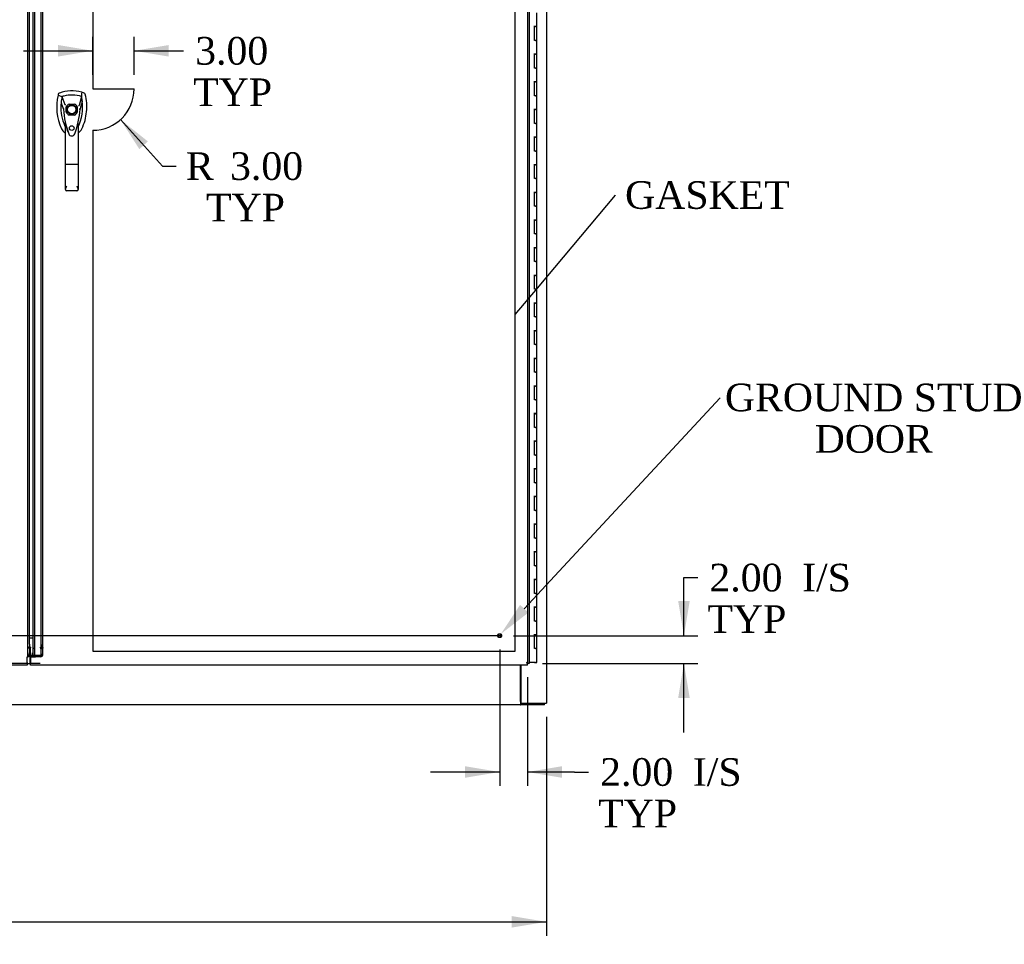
# Model space of a CAD drawing. Header units: inches. Extents: x 2 to 538, y -2 to 358.
# Tile 18 of 40: x 187 to 258, y 88 to 155. Entities that reach past the tile are written whole.
import ezdxf
from ezdxf import colors
from ezdxf.entities.mleader import LeaderData, LeaderLine
from ezdxf.enums import TextEntityAlignment as Align
from ezdxf.lldxf.tags import DXFTag
from ezdxf.math import Vec2, Vec3

# ---------------------------------------------------------------- set-up
doc = ezdxf.new("R2010")
doc.units = ezdxf.units.IN
doc.header["$MEASUREMENT"] = 0
for name, color, linetype in [('COM52825', 7, 'Continuous'), ('COM52847', 7, 'Continuous'), ('COM54578-80', 7, 'Continuous'), ('COM71126-2', 7, 'Continuous'), ('COM71133-2', 7, 'Continuous'), ('Default', 7, 'Continuous'), ('DV8_Default', 7, 'Continuous'), ('GSK11033', 7, 'Continuous'), ('HAN13064', 7, 'Continuous'), ('STD21878', 7, 'Continuous')]:
    doc.layers.add(name, color=color, linetype=linetype)
doc.styles.add('SEACAD_Times_New_Roman', font='times.ttf')
tags = doc.linetypes.add('CENTER2', pattern=[1.125, 0.75, -0.125, 0.125, -0.125]).pattern_tags.tags
tags[10:11] = [DXFTag(74, 4), DXFTag(75, 0), DXFTag(340, '0'), DXFTag(46, 0.0), DXFTag(50, 0.0), DXFTag(44, 0.0), DXFTag(45, 0.0)]
tags[8:9] = [DXFTag(74, 4), DXFTag(75, 0), DXFTag(340, '0'), DXFTag(46, 0.0), DXFTag(50, 0.0), DXFTag(44, 0.0), DXFTag(45, 0.0)]
tags[6:7] = [DXFTag(74, 4), DXFTag(75, 0), DXFTag(340, '0'), DXFTag(46, 0.0), DXFTag(50, 0.0), DXFTag(44, 0.0), DXFTag(45, 0.0)]
tags[4:5] = [DXFTag(74, 4), DXFTag(75, 0), DXFTag(340, '0'), DXFTag(46, 0.0), DXFTag(50, 0.0), DXFTag(44, 0.0), DXFTag(45, 0.0)]
tags = doc.linetypes.add('HIDDEN2', pattern=[0.1875, 0.125, -0.0625]).pattern_tags.tags
tags[6:7] = [DXFTag(74, 4), DXFTag(75, 0), DXFTag(340, '0'), DXFTag(46, 0.0), DXFTag(50, 0.0), DXFTag(44, 0.0), DXFTag(45, 0.0)]
tags[4:5] = [DXFTag(74, 4), DXFTag(75, 0), DXFTag(340, '0'), DXFTag(46, 0.0), DXFTag(50, 0.0), DXFTag(44, 0.0), DXFTag(45, 0.0)]
doc.dimstyles.new('HAMMOND_(STH_-_540x360)', dxfattribs={"dimtxt": 2, "dimasz": 2.5, "dimexe": 1, "dimexo": 1, "dimgap": 0.5, "dimtad": 0, "dimtih": 1, "dimtoh": 1, "dimzin": 0, "dimdsep": 46, "dimtxsty": 'SEACAD_Times_New_Roman', "dimblk1": '_SE_FILLED', "dimblk2": '_SE_FILLED', "dimsah": 1, "dimcen": 1, "dimadec": 0, "dimazin": 0, "dimtfac": 0.8, "dimtofl": 0, "dimtmove": 0, "dimatfit": 3, "dimfxl": 1, "dimtolj": 1, "dimtzin": 0, "dimarcsym": 0})

# ---------------------------------------------------------------- blocks, each defined once
blk = doc.blocks.new('_SE_FILLED')
at = {"color": 0}
blk.add_line((0, 0), (-1, 0), dxfattribs=at)
blk.add_solid([(0, 0), (-1, -0.1665), (-1, 0.1665), (0, 0)], dxfattribs=at)
blk = doc.blocks.new('SEANNOT_GROUP6')
at = {"layer": 'Default', "color": 7, "linetype": 'CENTER2'}
blk.add_line((221.66, 110.044), (79.147, 110.044), dxfattribs=at)
blk = doc.blocks.new('SE7')
at = {"layer": 'COM52825', "color": 7, "linetype": 'Continuous'}
for p, q in [((223.716, 188.169), (223.716, 108.044)), ((187.841, 108.794), (187.841, 187.419)), ((187.651, 108.479), (187.651, 108.104)), ((188.026, 108.479), (187.651, 108.479)), ((187.651, 107.919), (187.651, 108.104)), ((223.591, 107.919), (187.651, 107.919)), ((223.531, 108.104), (223.531, 108.104)), ((223.531, 108.104), (223.531, 108.104)), ((223.531, 108.104), (223.531, 108.104)), ((223.531, 108.104), (223.531, 108.103)), ((223.531, 108.103), (223.591, 108.044)), ((223.591, 108.044), (223.64, 108.044)), ((223.591, 108.044), (223.591, 107.995)), ((223.591, 107.919), (223.591, 107.995)), ((223.716, 108.044), (223.64, 108.044))]:
    blk.add_line(p, q, dxfattribs=at)
at = {"layer": 'COM52825', "color": 7, "linetype": 'HIDDEN2'}
for p, q in [((187.966, 108.628), (187.966, 187.585)), ((223.591, 187.419), (223.591, 108.044)), ((190.241, 147.908), (190.241, 148.305)), ((190.438, 148.502), (190.835, 148.502)), ((191.032, 148.305), (191.032, 147.908)), ((190.835, 147.711), (190.438, 147.711)), ((187.966, 109.128), (187.841, 109.128)), ((187.841, 108.628), (187.841, 108.794)), ((187.841, 108.628), (187.966, 108.628)), ((188.341, 108.044), (187.651, 108.044))]:
    blk.add_line(p, q, dxfattribs=at)
blk.add_circle((190.637, 146.768), 0.167, dxfattribs=at)
for radius, start, end in [(0.443, 116.64717, 153.35283), (0.442, 26.64717, 63.35283), (0.442, 206.64717, 243.35283), (0.443, 296.64717, 333.35283)]:
    blk.add_arc((190.637, 148.106), radius, start, end, dxfattribs=at)
at = {"layer": 'COM52825', "color": 7, "linetype": 'Continuous'}
for centre, start, end in [((222.876, 106.781), 58.83881, 63.66075), ((224.854, 108.758), 206.33925, 211.16119)]:
    blk.add_arc(centre, 1.476, start, end, dxfattribs=at)
blk.add_open_spline([(188.026, 108.479), (188.002, 108.491), (187.977, 108.504), (187.933, 108.528), (187.912, 108.541), (187.878, 108.566), (187.864, 108.578), (187.846, 108.603), (187.841, 108.615), (187.841, 108.628)], degree=3, knots=[0, 0, 0, 0, 0.25, 0.25, 0.5, 0.5, 0.75, 0.75, 1, 1, 1, 1], dxfattribs=at)
at = {"layer": 'COM52825', "color": 7, "linetype": 'HIDDEN2'}
blk.add_open_spline([(188.026, 108.479), (188.018, 108.491), (188.01, 108.504), (187.996, 108.528), (187.989, 108.541), (187.978, 108.566), (187.973, 108.578), (187.967, 108.603), (187.966, 108.615), (187.966, 108.628)], degree=3, knots=[0, 0, 0, 0, 0.25, 0.25, 0.5, 0.5, 0.75, 0.75, 1, 1, 1, 1], dxfattribs=at)
at = {"layer": 'COM52847', "color": 7, "linetype": 'HIDDEN2'}
for p, q in [((187.466, 108.627), (187.466, 187.586)), ((188.427, 109.355), (188.427, 186.858)), ((188.552, 109.355), (188.552, 186.858)), ((187.591, 109.14), (187.466, 109.14)), ((187.608, 109.214), (187.52, 109.214)), ((187.651, 109.214), (187.608, 109.214)), ((187.651, 109.214), (187.651, 109.172)), ((187.651, 108.613), (187.651, 109.172)), ((188.367, 109.214), (188.41, 109.214)), ((188.367, 109.172), (188.367, 109.214)), ((188.367, 109.172), (188.367, 109.083)), ((188.41, 109.214), (188.498, 109.214)), ((188.41, 109.184), (188.498, 109.122)), ((188.552, 109.355), (188.427, 109.355)), ((188.427, 109.302), (188.427, 109.355)), ((188.427, 109.083), (188.427, 109.302)), ((188.552, 109.302), (188.427, 109.302)), ((188.427, 109.245), (188.552, 109.245)), ((188.427, 109.192), (188.552, 109.192)), ((188.552, 109.083), (188.427, 109.083)), ((188.427, 108.708), (188.427, 109.083)), ((188.552, 109.302), (188.552, 109.355)), ((188.552, 109.083), (188.552, 109.302)), ((188.552, 108.708), (188.552, 109.083)), ((187.591, 108.627), (187.466, 108.627)), ((187.591, 108.627), (187.591, 108.794)), ((187.651, 108.524), (187.651, 108.613)), ((188.367, 108.613), (187.651, 108.613)), ((188.367, 108.524), (187.651, 108.524)), ((188.41, 108.625), (188.498, 108.563)), ((188.427, 108.708), (188.552, 108.708)), ((187.406, 108.044), (151.841, 108.044))]:
    blk.add_line(p, q, dxfattribs=at)
at = {"layer": 'COM52847', "color": 7, "linetype": 'Continuous'}
for p, q in [((187.591, 109.437), (187.591, 186.777)), ((187.406, 108.104), (187.406, 108.478)), ((187.406, 107.919), (151.841, 107.919)), ((187.406, 108.104), (187.406, 107.919))]:
    blk.add_line(p, q, dxfattribs=at)
at = {"layer": 'COM52847', "color": 7, "linetype": 'HIDDEN2'}
for centre, radius, start, end in [((188.221, 108.708), 0.206, 336.15444, 359.84618), ((188.324, 108.71), 0.229, 319.73147, 359.33442)]:
    blk.add_arc(centre, radius, start, end, dxfattribs=at)
for centre, major_axis, start_param, end_param in [((188.367, 109.214), (0.06, 0), 4.712389, 5.497787), ((188.367, 109.214), (0.185, 0), 4.712389, 5.497787), ((188.367, 108.655), (-0.06, 0), 1.570796, 2.356194), ((188.367, 108.655), (-0.185, 0), 1.570796, 2.356194)]:
    blk.add_ellipse(centre, major_axis=major_axis, ratio=0.707107, start_param=start_param, end_param=end_param, dxfattribs=at)
for points, knots in [([(187.466, 109.14), (187.466, 109.152), (187.471, 109.165), (187.489, 109.189), (187.503, 109.202), (187.52, 109.214)], [0, 0, 0, 0, 0.5, 0.5, 1, 1, 1, 1]), ([(188.498, 109.214), (188.515, 109.219), (188.529, 109.225), (188.547, 109.235), (188.552, 109.24), (188.552, 109.245)], [0, 0, 0, 0, 0.5, 0.5, 1, 1, 1, 1]), ([(188.552, 109.192), (188.552, 109.179), (188.547, 109.165), (188.529, 109.141), (188.515, 109.13), (188.498, 109.122)], [0, 0, 0, 0, 0.5, 0.5, 1, 1, 1, 1]), ([(187.406, 108.478), (187.414, 108.49), (187.421, 108.503), (187.436, 108.527), (187.443, 108.54), (187.454, 108.565), (187.458, 108.577), (187.464, 108.602), (187.466, 108.614), (187.466, 108.627)], [0, 0, 0, 0, 0.25, 0.25, 0.5, 0.5, 0.75, 0.75, 1, 1, 1, 1])]:
    blk.add_open_spline(points, degree=3, knots=knots, dxfattribs=at)
at = {"layer": 'COM52847', "color": 7, "linetype": 'Continuous'}
blk.add_open_spline([(187.406, 108.478), (187.43, 108.49), (187.454, 108.503), (187.499, 108.527), (187.519, 108.54), (187.554, 108.565), (187.567, 108.577), (187.586, 108.602), (187.591, 108.614), (187.591, 108.627)], degree=3, knots=[0, 0, 0, 0, 0.25, 0.25, 0.5, 0.5, 0.75, 0.75, 1, 1, 1, 1], dxfattribs=at)
at = {"layer": 'COM54578-80', "color": 7, "linetype": 'Continuous'}
for p, q in [((224.288, 154.105), (224.288, 155.106)), ((224.288, 154.106), (224.054, 154.106)), ((224.171, 154.105), (224.103, 154.105)), ((224.103, 153.106), (224.103, 154.105)), ((224.171, 154.105), (224.288, 154.105)), ((224.288, 153.106), (224.288, 154.106)), ((224.171, 153.106), (224.103, 153.106)), ((224.171, 153.106), (224.288, 153.106)), ((224.288, 153.106), (224.171, 153.106)), ((224.288, 152.105), (224.288, 153.106)), ((224.288, 152.106), (224.054, 152.106)), ((224.171, 152.105), (224.103, 152.105)), ((224.103, 151.106), (224.103, 152.105)), ((224.171, 152.105), (224.288, 152.105)), ((224.288, 151.106), (224.288, 152.106)), ((224.171, 151.106), (224.103, 151.106)), ((224.171, 151.106), (224.288, 151.106)), ((224.288, 151.106), (224.171, 151.106)), ((224.288, 150.105), (224.288, 151.106)), ((224.288, 150.106), (224.054, 150.106)), ((224.171, 150.105), (224.103, 150.105)), ((224.103, 149.106), (224.103, 150.105)), ((224.171, 150.105), (224.288, 150.105)), ((224.288, 149.106), (224.288, 150.106)), ((224.171, 149.106), (224.103, 149.106)), ((224.171, 149.106), (224.288, 149.106)), ((224.288, 149.106), (224.171, 149.106)), ((224.288, 148.105), (224.288, 149.106)), ((224.288, 148.106), (224.054, 148.106)), ((224.171, 148.105), (224.103, 148.105)), ((224.103, 147.106), (224.103, 148.105)), ((224.171, 148.105), (224.288, 148.105)), ((224.288, 147.106), (224.288, 148.106)), ((224.171, 147.106), (224.103, 147.106)), ((224.171, 147.106), (224.288, 147.106)), ((224.288, 147.106), (224.171, 147.106)), ((224.288, 146.105), (224.288, 147.106)), ((224.288, 146.106), (224.054, 146.106)), ((224.171, 146.105), (224.103, 146.105)), ((224.103, 145.106), (224.103, 146.105)), ((224.171, 146.105), (224.288, 146.105)), ((224.288, 145.106), (224.288, 146.106)), ((224.171, 145.106), (224.103, 145.106)), ((224.171, 145.106), (224.288, 145.106)), ((224.288, 145.106), (224.171, 145.106)), ((224.288, 144.105), (224.288, 145.106)), ((224.288, 144.106), (224.054, 144.106)), ((224.171, 144.105), (224.103, 144.105)), ((224.103, 143.106), (224.103, 144.105)), ((224.171, 144.105), (224.288, 144.105)), ((224.288, 143.106), (224.288, 144.106)), ((224.171, 143.106), (224.103, 143.106)), ((224.171, 143.106), (224.288, 143.106)), ((224.288, 143.106), (224.171, 143.106)), ((224.288, 142.105), (224.288, 143.106)), ((224.288, 142.106), (224.054, 142.106)), ((224.171, 142.105), (224.103, 142.105)), ((224.103, 141.106), (224.103, 142.105)), ((224.171, 142.105), (224.288, 142.105)), ((224.288, 141.106), (224.288, 142.106)), ((224.171, 141.106), (224.103, 141.106)), ((224.171, 141.106), (224.288, 141.106)), ((224.288, 141.106), (224.171, 141.106)), ((224.288, 140.105), (224.288, 141.106)), ((224.288, 140.106), (224.054, 140.106)), ((224.171, 140.105), (224.103, 140.105)), ((224.103, 139.106), (224.103, 140.105)), ((224.171, 140.105), (224.288, 140.105)), ((224.288, 139.106), (224.288, 140.106)), ((224.171, 139.106), (224.103, 139.106)), ((224.171, 139.106), (224.288, 139.106)), ((224.288, 139.106), (224.171, 139.106)), ((224.288, 138.105), (224.288, 139.106)), ((224.288, 138.106), (224.054, 138.106)), ((224.171, 138.105), (224.103, 138.105)), ((224.103, 137.106), (224.103, 138.105)), ((224.171, 138.105), (224.288, 138.105)), ((224.288, 137.106), (224.288, 138.106)), ((224.171, 137.106), (224.103, 137.106)), ((224.171, 137.106), (224.288, 137.106)), ((224.288, 137.106), (224.171, 137.106)), ((224.288, 136.105), (224.288, 137.106)), ((224.288, 136.106), (224.054, 136.106)), ((224.171, 136.105), (224.103, 136.105)), ((224.103, 135.106), (224.103, 136.105)), ((224.171, 136.105), (224.288, 136.105)), ((224.288, 135.106), (224.288, 136.106)), ((224.171, 135.106), (224.103, 135.106)), ((224.171, 135.106), (224.288, 135.106)), ((224.288, 135.106), (224.171, 135.106)), ((224.288, 134.105), (224.288, 135.106)), ((224.288, 134.106), (224.054, 134.106)), ((224.171, 134.105), (224.103, 134.105)), ((224.103, 133.106), (224.103, 134.105)), ((224.171, 134.105), (224.288, 134.105)), ((224.288, 133.106), (224.288, 134.106)), ((224.171, 133.106), (224.103, 133.106)), ((224.171, 133.106), (224.288, 133.106)), ((224.288, 133.106), (224.171, 133.106)), ((224.288, 132.105), (224.288, 133.106)), ((224.288, 132.106), (224.054, 132.106)), ((224.171, 132.105), (224.103, 132.105)), ((224.103, 131.106), (224.103, 132.105)), ((224.171, 132.105), (224.288, 132.105)), ((224.288, 131.106), (224.288, 132.106)), ((224.171, 131.106), (224.103, 131.106)), ((224.171, 131.106), (224.288, 131.106)), ((224.288, 131.106), (224.171, 131.106)), ((224.288, 130.105), (224.288, 131.106)), ((224.288, 130.106), (224.054, 130.106)), ((224.171, 130.105), (224.103, 130.105)), ((224.103, 129.106), (224.103, 130.105)), ((224.171, 130.105), (224.288, 130.105)), ((224.288, 129.106), (224.288, 130.106)), ((224.171, 129.106), (224.103, 129.106)), ((224.171, 129.106), (224.288, 129.106)), ((224.288, 129.106), (224.171, 129.106)), ((224.288, 128.105), (224.288, 129.106)), ((224.288, 128.106), (224.054, 128.106)), ((224.171, 128.105), (224.103, 128.105)), ((224.103, 127.106), (224.103, 128.105)), ((224.171, 128.105), (224.288, 128.105)), ((224.288, 127.106), (224.288, 128.106)), ((224.171, 127.106), (224.103, 127.106)), ((224.171, 127.106), (224.288, 127.106)), ((224.288, 127.106), (224.171, 127.106)), ((224.288, 126.105), (224.288, 127.106)), ((224.288, 126.106), (224.054, 126.106)), ((224.171, 126.105), (224.103, 126.105)), ((224.103, 125.106), (224.103, 126.105)), ((224.171, 126.105), (224.288, 126.105)), ((224.288, 125.106), (224.288, 126.106)), ((224.171, 125.106), (224.103, 125.106)), ((224.171, 125.106), (224.288, 125.106)), ((224.288, 125.106), (224.171, 125.106)), ((224.288, 124.105), (224.288, 125.106)), ((224.288, 124.106), (224.054, 124.106)), ((224.171, 124.105), (224.103, 124.105)), ((224.103, 123.106), (224.103, 124.105)), ((224.171, 124.105), (224.288, 124.105)), ((224.288, 123.106), (224.288, 124.106)), ((224.171, 123.106), (224.103, 123.106)), ((224.171, 123.106), (224.288, 123.106)), ((224.288, 123.106), (224.171, 123.106)), ((224.288, 122.105), (224.288, 123.106)), ((224.288, 122.106), (224.054, 122.106)), ((224.171, 122.105), (224.103, 122.105)), ((224.103, 121.106), (224.103, 122.105)), ((224.171, 122.105), (224.288, 122.105)), ((224.288, 121.106), (224.288, 122.106)), ((224.171, 121.106), (224.103, 121.106)), ((224.171, 121.106), (224.288, 121.106)), ((224.288, 121.106), (224.171, 121.106)), ((224.288, 120.105), (224.288, 121.106)), ((224.288, 120.106), (224.054, 120.106)), ((224.171, 120.105), (224.103, 120.105)), ((224.103, 119.106), (224.103, 120.105)), ((224.171, 120.105), (224.288, 120.105)), ((224.288, 119.106), (224.288, 120.106)), ((224.171, 119.106), (224.103, 119.106)), ((224.171, 119.106), (224.288, 119.106)), ((224.288, 119.106), (224.171, 119.106)), ((224.288, 118.105), (224.288, 119.106)), ((224.288, 118.106), (224.054, 118.106)), ((224.171, 118.105), (224.103, 118.105)), ((224.103, 117.106), (224.103, 118.105)), ((224.171, 118.105), (224.288, 118.105)), ((224.288, 117.106), (224.288, 118.106)), ((224.171, 117.106), (224.103, 117.106)), ((224.171, 117.106), (224.288, 117.106)), ((224.288, 117.106), (224.171, 117.106)), ((224.288, 116.105), (224.288, 117.106)), ((224.288, 116.106), (224.054, 116.106)), ((224.171, 116.105), (224.103, 116.105)), ((224.103, 115.106), (224.103, 116.105)), ((224.171, 116.105), (224.288, 116.105)), ((224.288, 115.106), (224.288, 116.106)), ((224.171, 115.106), (224.103, 115.106)), ((224.171, 115.106), (224.288, 115.106)), ((224.288, 115.106), (224.171, 115.106)), ((224.288, 114.105), (224.288, 115.106)), ((224.288, 114.106), (224.054, 114.106)), ((224.171, 114.105), (224.103, 114.105)), ((224.103, 113.106), (224.103, 114.105)), ((224.171, 114.105), (224.288, 114.105)), ((224.288, 113.106), (224.288, 114.106)), ((224.171, 113.106), (224.103, 113.106)), ((224.171, 113.106), (224.288, 113.106)), ((224.288, 113.106), (224.171, 113.106)), ((224.288, 112.105), (224.288, 113.106)), ((224.288, 112.106), (224.054, 112.106)), ((224.171, 112.105), (224.103, 112.105)), ((224.103, 111.106), (224.103, 112.105)), ((224.171, 112.105), (224.288, 112.105)), ((224.288, 111.106), (224.288, 112.106)), ((224.171, 111.106), (224.103, 111.106)), ((224.171, 111.106), (224.288, 111.106)), ((224.288, 111.106), (224.171, 111.106)), ((224.288, 110.105), (224.288, 111.106)), ((224.288, 110.106), (224.054, 110.106)), ((224.103, 109.106), (224.103, 110.105)), ((224.171, 110.105), (224.103, 110.105)), ((224.171, 110.105), (224.288, 110.105)), ((224.288, 109.106), (224.288, 110.106)), ((224.171, 109.106), (224.103, 109.106)), ((224.171, 109.106), (224.288, 109.106)), ((224.288, 109.106), (224.171, 109.106)), ((224.288, 108.106), (224.288, 109.106)), ((224.171, 108.106), (223.716, 108.106)), ((224.108, 108.071), (224.108, 108.097)), ((224.108, 108.097), (224.158, 108.097)), ((224.158, 108.071), (224.108, 108.071)), ((224.121, 108.106), (224.121, 108.097)), ((224.183, 108.097), (224.158, 108.097)), ((224.183, 108.071), (224.158, 108.071)), ((224.171, 108.106), (224.288, 108.106)), ((224.183, 108.097), (224.233, 108.097)), ((224.233, 108.071), (224.183, 108.071)), ((224.221, 108.097), (224.221, 108.106)), ((224.233, 108.097), (224.233, 108.071))]:
    blk.add_line(p, q, dxfattribs=at)
at = {"layer": 'COM71126-2', "color": 7, "linetype": 'Continuous'}
for p, q in [((224.966, 191.044), (224.966, 105.169)), ((223.121, 107.919), (223.121, 105.169)), ((223.121, 105.169), (224.716, 105.169)), ((224.716, 105.169), (224.966, 105.169))]:
    blk.add_line(p, q, dxfattribs=at)
at = {"layer": 'COM71133-2', "color": 7, "linetype": 'Continuous'}
for p, q in [((223.091, 105.294), (223.091, 107.919)), ((223.091, 105.044), (150.403, 105.044)), ((223.091, 105.294), (223.091, 105.044)), ((223.091, 105.169), (223.121, 105.169)), ((223.091, 105.044), (223.121, 105.044)), ((223.121, 105.169), (223.121, 105.044)), ((224.841, 105.044), (223.121, 105.044)), ((224.841, 105.044), (224.841, 105.169))]:
    blk.add_line(p, q, dxfattribs=at)
at = {"layer": 'DV8_Default', "color": 7, "linetype": 'HIDDEN2'}
for p, q in [((192.151, 187.294), (192.151, 149.606)), ((222.716, 108.919), (222.716, 187.294)), ((192.151, 149.606), (195.151, 149.606)), ((192.151, 146.606), (192.151, 108.919)), ((192.151, 108.919), (222.716, 108.919))]:
    blk.add_line(p, q, dxfattribs=at)
blk.add_arc((192.151, 149.606), 3, 270, 0, dxfattribs=at)
at = {"layer": 'GSK11033', "color": 7, "linetype": 'Continuous'}
for p, q in [((187.591, 109.898), (187.841, 109.898)), ((187.591, 109.437), (187.591, 109.39)), ((187.591, 109.39), (187.591, 108.794)), ((187.622, 108.044), (187.622, 108.794)), ((187.809, 108.479), (187.809, 108.794)), ((187.406, 108.044), (187.622, 108.044)), ((187.651, 108.044), (187.622, 108.044)), ((223.591, 108.044), (223.591, 108.044)), ((223.591, 108.044), (223.591, 108.044))]:
    blk.add_line(p, q, dxfattribs=at)
at = {"layer": 'HAN13064', "color": 7, "linetype": 'Continuous'}
for p, q in [((189.66, 149.208), (189.646, 149.15)), ((189.646, 149.15), (189.929, 149.044)), ((189.929, 149.044), (190.145, 148.472)), ((191.344, 149.044), (191.18, 148.388)), ((191.536, 149.295), (191.355, 149.354)), ((190.145, 148.472), (190.191, 148.438)), ((190.031, 148.123), (190.031, 148.123)), ((191.242, 148.127), (191.242, 148.127)), ((190.182, 144.129), (190.182, 147.107)), ((191.092, 147.106), (191.092, 144.129)), ((191.092, 146.826), (191.116, 146.873)), ((190.376, 146.466), (190.379, 146.458)), ((190.182, 142.321), (190.182, 144.129)), ((191.002, 144.123), (190.272, 144.123)), ((191.092, 144.129), (191.092, 142.321)), ((191.002, 142.231), (190.272, 142.231))]:
    blk.add_line(p, q, dxfattribs=at)
for radius in [0.35, 0.3]:
    blk.add_circle((190.637, 148.106), radius, dxfattribs=at)
for centre, radius, start, end in [((193.268, 148.297), 3.721, 166.75318, 205.10266), ((190.637, 146.872), 2.585, 73.85893, 110.34924), ((193.268, 148.297), 3.421, 167.3846, 174.70184), ((190.637, 146.872), 2.285, 106.83853, 108.03431), ((190.637, 146.872), 2.285, 104.45028, 106.83853), ((190.637, 146.872), 2.285, 71.96569, 104.45028), ((188.005, 148.297), 3.421, 10.11379, 12.6154), ((188.005, 148.297), 3.421, 8.519, 10.11379), ((193.268, 148.297), 3.421, 174.70184, 200.20775), ((188.005, 148.297), 3.421, 334.89734, 7.2824), ((204.001, 121.679), 29.627, 115.64179, 115.75394), ((188.005, 148.297), 3.421, 7.2824, 8.519), ((190.12, 146.775), 1.35, 91.23359, 93.76963), ((196.879, 148.692), 6.872, 184.75423, 199.9908), ((184.199, 148.722), 7.068, 340.3478, 355.1696), ((191.177, 147.338), 0.791, 85.30773, 89.6394), ((193.268, 148.297), 3.421, 200.20775, 205.10266), ((190.577, 147.036), 0.45, 205.10266, 208.42246), ((188.652, 146.502), 1.646, 10.27719, 21.64676), ((190.696, 147.036), 0.45, 331.57754, 334.89734), ((190.696, 147.036), 0.75, 301.84865, 334.89734), ((190.577, 147.036), 0.75, 233.47883, 238.15135), ((190.638, 146.432), 0.234, 202.28022, 338.21669), ((190.272, 142.321), 0.0903, 180.00172, 181.11543), ((190.272, 142.321), 0.09, 181.11716, 270), ((191.002, 142.321), 0.09, 270, 358.88284), ((191.001, 142.321), 0.0903, 358.88457, 359.99828)]:
    blk.add_arc(centre, radius, start, end, dxfattribs=at)
for points in [[(189.738, 149.295), (189.7, 149.281), (189.67, 149.247), (189.66, 149.208)], [(191.355, 149.354), (191.352, 149.251), (191.348, 149.147), (191.344, 149.044)], [(191.613, 149.208), (191.603, 149.247), (191.573, 149.281), (191.536, 149.295)], [(189.861, 148.613), (189.918, 148.449), (189.974, 148.286), (190.031, 148.123)], [(191.399, 148.73), (191.347, 148.529), (191.294, 148.328), (191.242, 148.127)], [(189.898, 146.718), (189.951, 146.606), (190.032, 146.507), (190.131, 146.434)]]:
    blk.add_open_spline(points, degree=3, dxfattribs=at)
for points, knots in [([(191.375, 146.718), (191.556, 147.103), (191.669, 147.519), (191.75, 148.366), (191.717, 148.796), (191.613, 149.208)], [0, 0, 0, 0, 0.5, 0.5, 1, 1, 1, 1]), ([(190.376, 146.466), (190.361, 146.508), (190.347, 146.55), (190.312, 146.659), (190.291, 146.727), (190.272, 146.795)], [0.770336, 0.770336, 0.770336, 0.770336, 0.8588735, 0.8588735, 1, 1, 1, 1]), ([(191.002, 146.794), (191.018, 146.851), (191.034, 146.909), (191.057, 146.994), (191.065, 147.023), (191.077, 147.063), (191.08, 147.077), (191.086, 147.095), (191.088, 147.101), (191.091, 147.108), (191.092, 147.109), (191.092, 147.106)], [0, 0, 0, 0, 0.5, 0.5, 0.75, 0.75, 0.875, 0.875, 0.9375, 0.9375, 1, 1, 1, 1]), ([(190.272, 144.123), (190.266, 144.123), (190.26, 144.124), (190.248, 144.124), (190.243, 144.124), (190.232, 144.124), (190.227, 144.124), (190.217, 144.125), (190.212, 144.125), (190.2, 144.126), (190.193, 144.126), (190.186, 144.127), (190.185, 144.128), (190.182, 144.128), (190.182, 144.129), (190.182, 144.129)], [0, 0, 0, 0, 0.125, 0.125, 0.25, 0.25, 0.375, 0.375, 0.5, 0.5, 0.75, 0.75, 0.875, 0.875, 1, 1, 1, 1]), ([(191.092, 144.129), (191.092, 144.129), (191.091, 144.128), (191.089, 144.128), (191.087, 144.127), (191.08, 144.126), (191.074, 144.126), (191.061, 144.125), (191.057, 144.125), (191.047, 144.124), (191.042, 144.124), (191.031, 144.124), (191.025, 144.124), (191.014, 144.124), (191.008, 144.123), (191.002, 144.123)], [0, 0, 0, 0, 0.125, 0.125, 0.25, 0.25, 0.5, 0.5, 0.625, 0.625, 0.75, 0.75, 0.875, 0.875, 1, 1, 1, 1]), ([(190.182, 142.319), (190.182, 142.335), (190.186, 142.352), (190.195, 142.38), (190.198, 142.389), (190.205, 142.409), (190.209, 142.419), (190.222, 142.45), (190.231, 142.471), (190.246, 142.505), (190.251, 142.516), (190.261, 142.539), (190.267, 142.551), (190.272, 142.563)], [0, 0, 0, 0, 0.25, 0.25, 0.375, 0.375, 0.5, 0.5, 0.75, 0.75, 0.875, 0.875, 1, 1, 1, 1]), ([(191.002, 142.563), (191.007, 142.551), (191.012, 142.539), (191.022, 142.516), (191.027, 142.505), (191.042, 142.471), (191.052, 142.45), (191.064, 142.419), (191.068, 142.409), (191.076, 142.389), (191.079, 142.38), (191.088, 142.352), (191.091, 142.335), (191.092, 142.319)], [0, 0, 0, 0, 0.125, 0.125, 0.25, 0.25, 0.5, 0.5, 0.625, 0.625, 0.75, 0.75, 1, 1, 1, 1])]:
    blk.add_open_spline(points, degree=3, knots=knots, dxfattribs=at)
at = {"layer": 'STD21878', "color": 7, "linetype": 'HIDDEN2'}
for radius in [0.141, 0.125]:
    blk.add_circle((221.591, 110.044), radius, dxfattribs=at)
blk = doc.blocks.new('DMBLK3534')
at = {"layer": 'Default', "linetype": 'Continuous'}
for points in [[(189.651, 152.773), (189.651, 151.94), (192.151, 152.356)], [(197.651, 152.773), (195.151, 152.356), (197.651, 151.94)]]:
    blk.add_hatch(color=7, dxfattribs=at).paths.add_polyline_path(points)
at = {"layer": 'Default', "color": 7, "linetype": 'Continuous'}
for p, q in [((192.151, 150.606), (192.151, 153.356)), ((195.151, 150.606), (195.151, 153.356)), ((187.151, 152.356), (192.151, 152.356)), ((195.151, 152.356), (197.72, 152.356)), ((197.72, 152.356), (198.72, 152.356))]:
    blk.add_line(p, q, dxfattribs=at)
at = {"layer": 'Default', "color": 7, "linetype": 'Continuous', "style": 'SEACAD_Times_New_Roman'}
for s, p in [('3.00', (199.562, 153.356)), ('TYP', (199.42, 150.356))]:
    blk.add_text(s, height=2, dxfattribs=at).set_placement(p, align=Align.TOP_LEFT)
blk = doc.blocks.new('DMBLK3535')
at = {"layer": 'Default', "linetype": 'Continuous'}
blk.add_hatch(color=7, dxfattribs=at).paths.add_polyline_path([(196.144, 145.801), (194.16, 147.379), (195.525, 145.243)])
at = {"layer": 'Default', "color": 7, "linetype": 'Continuous'}
for p, q in [((194.16, 147.379), (197.195, 144.014)), ((197.195, 144.014), (198.195, 144.014))]:
    blk.add_line(p, q, dxfattribs=at)
at = {"layer": 'Default', "color": 7, "linetype": 'Continuous', "style": 'SEACAD_Times_New_Roman'}
for s, p in [('R', (198.895, 145.014)), ('3.00', (202.085, 145.014)), ('TYP', (200.348, 142.014))]:
    blk.add_text(s, height=2, dxfattribs=at).set_placement(p, align=Align.TOP_LEFT)
blk = doc.blocks.new('DMBLK3549')
at = {"layer": 'Default', "linetype": 'Continuous'}
for points in [[(78.341, 88.927), (78.341, 89.76), (75.841, 89.343)], [(222.466, 88.927), (224.966, 89.343), (222.466, 89.76)]]:
    blk.add_hatch(color=7, dxfattribs=at).paths.add_polyline_path(points)
at = {"layer": 'Default', "color": 7, "linetype": 'Continuous'}
for p, q in [((75.841, 104.169), (75.841, 88.343)), ((224.966, 104.169), (224.966, 88.343)), ((75.841, 89.343), (145.533, 89.343)), ((155.274, 89.343), (224.966, 89.343))]:
    blk.add_line(p, q, dxfattribs=at)
at = {"layer": 'Default', "color": 7, "linetype": 'Continuous', "style": 'SEACAD_Times_New_Roman'}
blk.add_text('149.13', height=2, dxfattribs=at).set_placement((146.233, 90.343), align=Align.TOP_LEFT)
blk = doc.blocks.new('DMBLK3564')
at = {"layer": 'Default', "linetype": 'Continuous'}
for points in [[(235.333, 112.544), (234.5, 112.544), (234.917, 110.044)], [(235.333, 105.544), (234.917, 108.044), (234.5, 105.544)]]:
    blk.add_hatch(color=7, dxfattribs=at).paths.add_polyline_path(points)
at = {"layer": 'Default', "color": 7, "linetype": 'Continuous'}
for p, q in [((234.917, 114.247), (235.917, 114.247)), ((234.917, 110.044), (234.917, 114.247)), ((222.591, 110.044), (235.917, 110.044)), ((224.678, 108.044), (235.917, 108.044)), ((234.917, 103.044), (234.917, 108.044))]:
    blk.add_line(p, q, dxfattribs=at)
at = {"layer": 'Default', "color": 7, "linetype": 'Continuous', "style": 'SEACAD_Times_New_Roman'}
for s, p in [('I/S', (243.467, 115.247)), ('2.00', (236.759, 115.247)), ('TYP', (236.617, 112.247))]:
    blk.add_text(s, height=2, dxfattribs=at).set_placement(p, align=Align.TOP_LEFT)
blk = doc.blocks.new('DMBLK3565')
at = {"layer": 'Default', "linetype": 'Continuous'}
for points in [[(219.091, 99.766), (221.591, 100.183), (219.091, 100.599)], [(226.091, 99.766), (226.091, 100.599), (223.591, 100.183)]]:
    blk.add_hatch(color=7, dxfattribs=at).paths.add_polyline_path(points)
at = {"layer": 'Default', "color": 7, "linetype": 'Continuous'}
for p, q in [((221.591, 109.044), (221.591, 99.183)), ((223.591, 107.044), (223.591, 99.183)), ((221.591, 100.183), (216.591, 100.183)), ((227.012, 100.183), (223.591, 100.183)), ((227.012, 100.183), (228.012, 100.183))]:
    blk.add_line(p, q, dxfattribs=at)
at = {"layer": 'Default', "color": 7, "linetype": 'Continuous', "style": 'SEACAD_Times_New_Roman'}
for s, p in [('2.00', (228.854, 101.183)), ('I/S', (235.562, 101.183)), ('TYP', (228.712, 98.183))]:
    blk.add_text(s, height=2, dxfattribs=at).set_placement(p, align=Align.TOP_LEFT)

msp = doc.modelspace()

# ---------------------------------------------------------------- block references
at = {"layer": 'Default'}
for name in ['SE7', 'SEANNOT_GROUP6']:
    msp.add_blockref(name, (0, 0), dxfattribs=at)

# ---------------------------------------------------------------- dimensions: what is measured, and where the dimension line sits
at = {"layer": 'Default', "color": 7, "linetype": 'Continuous'}
for base, p1, p2, angle, text, picture, middle, dimtype in [((192.151, 152.356), (192.151, 149.606), (195.151, 149.606), 0, '\\A1;<>\\PTYP', 'DMBLK3534', (198.72, 152.356), 161), ((234.917, 110.044), (223.678, 108.044), (221.591, 110.044), 90, '\\A1;<> I/S\\PTYP', 'DMBLK3564', (235.917, 114.247), 160)]:
    dim = msp.add_linear_dim(base=base, p1=p1, p2=p2, angle=angle, text=text, dimstyle='HAMMOND_(STH_-_540x360)', override={"dimtmove": 1}, dxfattribs=at)
    dim.commit()
    dim.dimension.update_dxf_attribs({"geometry": picture, "text_midpoint": middle, "dimtype": dimtype})
dim = msp.add_radius_dim(center=(192.151, 149.606), mpoint=(194.16, 147.379), text='\\A1;<>\\PTYP', dimstyle='HAMMOND_(STH_-_540x360)', dxfattribs=at)
dim.commit()
dim.dimension.update_dxf_attribs({"geometry": 'DMBLK3535', "text_midpoint": (198.195, 144.014), "dimtype": 164})
dim = msp.add_linear_dim(base=(221.591, 100.183), p1=(223.591, 108.044), p2=(221.591, 110.044), text='\\A1;<> I/S\\PTYP', dimstyle='HAMMOND_(STH_-_540x360)', override={"dimtmove": 1}, dxfattribs=at)
dim.commit()
dim.dimension.update_dxf_attribs({"geometry": 'DMBLK3565', "text_midpoint": (228.012, 100.183), "dimtype": 160})
dim = msp.add_linear_dim(base=(75.840741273, 89.343307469), p1=(75.840741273, 105.168751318), p2=(224.965741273, 105.168751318), angle=0, text='\\A1;<>', dimstyle='HAMMOND_(STH_-_540x360)', dxfattribs=at)
dim.commit()
dim.dimension.update_dxf_attribs({"geometry": 'DMBLK3549', "text_midpoint": (150.403242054, 89.343307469), "dimtype": 161})

# ---------------------------------------------------------------- leaders
ml = msp.add_multileader_mtext('Standard', dxfattribs=at)
ml.set_content('{\\pxsm0.9;\\fTimes New Roman|b0||i0||c0|p34;\\W1.;GASKET\\P}', color=7)
ml.set_leader_properties()
ml.set_arrow_properties(name='_SE_FILLED')
ml.build(insert=Vec2(0, 0))
ml.multileader.update_dxf_attribs({"dogleg_length": 0, "arrow_head_size": 2.5})
ctx = ml.context
ctx.base_point, ctx.char_height, ctx.arrow_head_size, ctx.landing_gap_size = Vec3(230.566, 140.991), 2, 2.5, 0.7
notes = []
notes.append((ctx, [(0, (1, 1, 0), (229.956, 141.901), (1, 0), 0, [(0, [(222.716, 133.272)], 0, [])])]))
ctx.mtext.insert = Vec3(230.656, 142.923)
ml = msp.add_multileader_mtext('Standard', dxfattribs=at)
ml.set_content('{\\pxsm0.9;\\fTimes New Roman|b0||i0||c0|p34;\\W1.;GROUND STUD\\PDOOR\\P}', color=7)
ml.set_leader_properties()
ml.build(insert=Vec2(0, 0))
ml.multileader.update_dxf_attribs({"dogleg_length": 0, "arrow_head_size": 2.5})
ctx = ml.context
ctx.base_point, ctx.char_height, ctx.arrow_head_size, ctx.landing_gap_size = Vec3(238.136, 126.348), 2, 2.5, 0.7
ctx.text_align_type = 1
notes.append((ctx, [(0, (1, 1, 0), (237.526, 127.258), (1, 0), 0, [(0, [(221.666, 110.162)], 0, [])])]))
ctx.mtext.insert, ctx.mtext.alignment = Vec3(248.666, 128.28), 2
for ctx, leaders in notes:
    for number, flags, end, landing, length, lines in leaders:
        leader = LeaderData()
        leader.index, (leader.has_last_leader_line, leader.has_dogleg_vector, leader.attachment_direction) = number, flags
        leader.last_leader_point, leader.dogleg_vector, leader.dogleg_length = Vec3(end), Vec3(landing), length
        for number, points, colour, breaks in lines:
            line = LeaderLine()
            line.index, line.vertices, line.color, line.breaks = number, Vec3.list(points), colors.encode_raw_color(colour), breaks
            leader.lines.append(line)
        ctx.leaders.append(leader)

doc.saveas('drawing.dxf')
